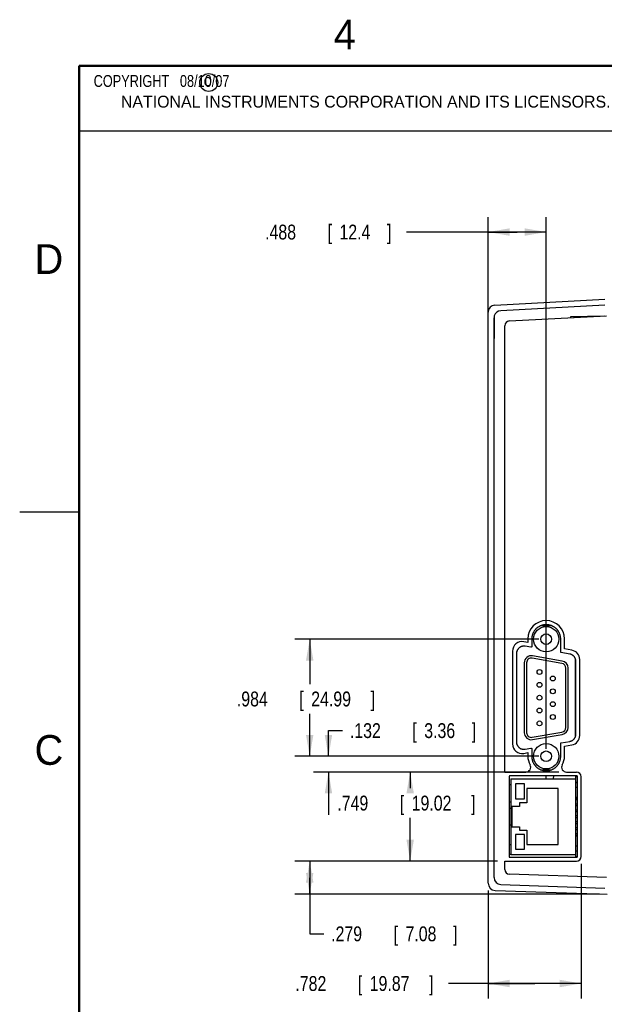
# Model space of a CAD drawing. Header units: inches. Extents: x 0 to 22, y 0 to 17.
# Tile 14 of 44: x 0 to 4.9, y 8.6 to 16.9. Entities that reach past the tile are written whole.
import ezdxf

# ---------------------------------------------------------------- set-up
doc = ezdxf.new("R2010")
doc.units = ezdxf.units.IN
doc.header["$LTSCALE"] = 1.21
doc.header["$MEASUREMENT"] = 0
doc.layers.get('0').update_dxf_attribs({"linetype": 'CONTINUOUS'})
doc.layers.add('DIMENSIONS', color=7, linetype='CONTINUOUS')
doc.styles.get("Standard").update_dxf_attribs({"font": 'txt', "width": 0.8})
doc.dimstyles.new('DIMSTYLE_1', dxfattribs={"dimtxt": 0.125, "dimasz": 0.18, "dimexe": 0.18, "dimexo": 0.0625, "dimgap": 0.09, "dimtad": 0, "dimtih": 1, "dimtoh": 1, "dimdec": 3, "dimzin": 4, "dimdsep": 46, "dimtxsty": 'STANDARD', "dimblk": '_FILLED', "dimblk1": '_FILLED', "dimblk2": '_FILLED', "dimcen": 0.09, "dimadec": 0, "dimazin": 0, "dimtp": 0.01, "dimtm": 0.01, "dimtfac": 1, "dimtdec": 3, "dimtofl": 0, "dimtmove": 0, "dimatfit": 3, "dimldrblk": '_FILLED', "dimfxl": 1, "dimtolj": 1, "dimtzin": 4, "dimarcsym": 0})

# ---------------------------------------------------------------- blocks, each defined once
blk = doc.blocks.new('_FILLED')
at = {"color": 0, "linetype": 'BYBLOCK'}
blk.add_solid([(0, 0), (-1, 0.174), (-1, -0.174)], dxfattribs=at)
blk = doc.blocks.new('*D14')
at = {"layer": 'DIMENSIONS', "color": 2, "linetype": 'CONTINUOUS'}
for p, q in [((3.9382, 9.6926), (3.9382, 15.2273)), ((4.4262, 10.7594), (4.4262, 15.2273)), ((4.1822, 15.1023), (3.2507, 15.1023)), ((3.9382, 15.1023), (4.1822, 15.1023)), ((4.4262, 15.1023), (4.1822, 15.1023))]:
    blk.add_line(p, q, dxfattribs=at)
at = {"layer": 'DIMENSIONS', "color": 2, "linetype": 'CONTINUOUS', "xscale": 0.18, "yscale": 0.18, "zscale": 0.18, "rotation": 180}
blk.add_blockref('_FILLED', (3.9382, 15.1023), dxfattribs=at)
at = {"layer": 'DIMENSIONS', "color": 2, "linetype": 'CONTINUOUS', "xscale": 0.18, "yscale": 0.18, "zscale": 0.18}
blk.add_blockref('_FILLED', (4.4262, 15.1023), dxfattribs=at)
at = {"layer": 'DIMENSIONS', "color": 2, "linetype": 'CONTINUOUS', "width": 0.8}
for s, p in [('.488', (2.0632, 15.0398)), ('[', (2.5882, 15.0398)), ('12.4', (2.6882, 15.0398)), (']', (3.0882, 15.0398))]:
    blk.add_text(s, height=0.125, dxfattribs=at).set_placement(p)
blk = doc.blocks.new('*D16')
at = {"layer": 'DIMENSIONS', "color": 2, "linetype": 'CONTINUOUS'}
for p, q in [((4.7206, 9.7934), (4.7206, 8.6622)), ((3.9382, 9.5676), (3.9382, 8.6622)), ((4.3294, 8.7872), (3.605, 8.7872)), ((3.9382, 8.7872), (4.3294, 8.7872)), ((4.7206, 8.7872), (4.3294, 8.7872))]:
    blk.add_line(p, q, dxfattribs=at)
at = {"layer": 'DIMENSIONS', "color": 2, "linetype": 'CONTINUOUS', "xscale": 0.18, "yscale": 0.18, "zscale": 0.18, "rotation": 180}
blk.add_blockref('_FILLED', (3.9382, 8.7872), dxfattribs=at)
at = {"layer": 'DIMENSIONS', "color": 2, "linetype": 'CONTINUOUS', "xscale": 0.18, "yscale": 0.18, "zscale": 0.18}
blk.add_blockref('_FILLED', (4.7206, 8.7872), dxfattribs=at)
at = {"layer": 'DIMENSIONS', "color": 2, "linetype": 'CONTINUOUS', "width": 0.8}
for s, p in [('[', (2.8425, 8.7247)), (']', (3.4425, 8.7247)), ('.782', (2.3175, 8.7247)), ('19.87', (2.9425, 8.7247))]:
    blk.add_text(s, height=0.125, dxfattribs=at).set_placement(p)
blk = doc.blocks.new('*D18')
at = {"layer": 'DIMENSIONS', "color": 2, "linetype": 'CONTINUOUS'}
for p, q in [((4.5336, 10.5645), (3.1578, 10.5645)), ((3.2828, 10.5645), (3.2828, 10.4283)), ((3.2828, 9.8159), (3.2828, 10.1783)), ((4.0162, 9.8159), (3.1578, 9.8159))]:
    blk.add_line(p, q, dxfattribs=at)
at = {"layer": 'DIMENSIONS', "color": 2, "linetype": 'CONTINUOUS', "xscale": 0.18, "yscale": 0.18, "zscale": 0.18}
for p, rotation in [((3.2828, 10.5645), 90), ((3.2828, 9.8159), 270)]:
    blk.add_blockref('_FILLED', p, dxfattribs=dict(at, rotation=rotation))
at = {"layer": 'DIMENSIONS', "color": 2, "linetype": 'CONTINUOUS', "width": 0.8}
for s, p in [('.749', (2.6703, 10.2408)), ('[', (3.1953, 10.2408)), ('19.02', (3.2953, 10.2408)), (']', (3.7953, 10.2408))]:
    blk.add_text(s, height=0.125, dxfattribs=at).set_placement(p)
blk = doc.blocks.new('*D19')
at = {"layer": 'DIMENSIONS', "color": 2, "linetype": 'CONTINUOUS'}
for p, q in [((4.0162, 9.8159), (2.3132, 9.8159)), ((2.4382, 9.8159), (2.4382, 9.6765)), ((2.4382, 9.5372), (2.4382, 9.6765)), ((2.4382, 9.6765), (2.4382, 9.2046)), ((4.8757, 9.5372), (2.3132, 9.5372)), ((2.4382, 9.2046), (2.5557, 9.2046))]:
    blk.add_line(p, q, dxfattribs=at)
at = {"layer": 'DIMENSIONS', "color": 2, "linetype": 'CONTINUOUS', "xscale": 0.18, "yscale": 0.18, "zscale": 0.18}
for p, rotation in [((2.4382, 9.8159), 90), ((2.4382, 9.5372), 270)]:
    blk.add_blockref('_FILLED', p, dxfattribs=dict(at, rotation=rotation))
at = {"layer": 'DIMENSIONS', "color": 2, "linetype": 'CONTINUOUS', "width": 0.8}
for s, p in [('.279', (2.6182, 9.1421)), ('[', (3.1432, 9.1421)), ('7.08', (3.2432, 9.1421)), (']', (3.6432, 9.1421))]:
    blk.add_text(s, height=0.125, dxfattribs=at).set_placement(p)
blk = doc.blocks.new('*D20')
at = {"layer": 'DIMENSIONS', "color": 2, "linetype": 'CONTINUOUS'}
for p, q in [((2.5959, 10.6969), (2.5959, 10.9125)), ((2.5959, 10.9125), (2.7134, 10.9125)), ((4.3637, 10.6969), (2.4709, 10.6969)), ((4.0162, 10.5645), (2.4709, 10.5645)), ((2.5959, 10.5645), (2.5959, 10.2045))]:
    blk.add_line(p, q, dxfattribs=at)
at = {"layer": 'DIMENSIONS', "color": 2, "linetype": 'CONTINUOUS', "xscale": 0.18, "yscale": 0.18, "zscale": 0.18}
for p, rotation in [((2.5959, 10.6969), 270), ((2.5959, 10.5645), 90)]:
    blk.add_blockref('_FILLED', p, dxfattribs=dict(at, rotation=rotation))
at = {"layer": 'DIMENSIONS', "color": 2, "linetype": 'CONTINUOUS', "width": 0.8}
for s, p in [('.132', (2.7759, 10.85)), ('[', (3.3009, 10.85)), ('3.36', (3.4009, 10.85)), (']', (3.8009, 10.85))]:
    blk.add_text(s, height=0.125, dxfattribs=at).set_placement(p)
blk = doc.blocks.new('*D21')
at = {"layer": 'DIMENSIONS', "color": 2, "linetype": 'CONTINUOUS'}
for p, q in [((4.3637, 11.6808), (2.3132, 11.6808)), ((2.4382, 11.6808), (2.4382, 11.3033)), ((2.4382, 10.6969), (2.4382, 11.0533)), ((4.3637, 10.6969), (2.3132, 10.6969))]:
    blk.add_line(p, q, dxfattribs=at)
at = {"layer": 'DIMENSIONS', "color": 2, "linetype": 'CONTINUOUS', "xscale": 0.18, "yscale": 0.18, "zscale": 0.18}
for p, rotation in [((2.4382, 11.6808), 90), ((2.4382, 10.6969), 270)]:
    blk.add_blockref('_FILLED', p, dxfattribs=dict(at, rotation=rotation))
at = {"layer": 'DIMENSIONS', "color": 2, "linetype": 'CONTINUOUS', "width": 0.8}
for s, p in [('.984', (1.8257, 11.1158)), ('[', (2.3507, 11.1158)), ('24.99', (2.4507, 11.1158)), (']', (2.9507, 11.1158))]:
    blk.add_text(s, height=0.125, dxfattribs=at).set_placement(p)

msp = doc.modelspace()

# ---------------------------------------------------------------- linework, layer by layer
at = {"color": 2, "linetype": 'CONTINUOUS'}
for p, q in [((0.4999, 16.5), (9.1249, 16.5)), ((0.4999, 16.5), (0.4999, 15.9531)), ((0.4999, 15.9531), (9.1249, 15.9531)), ((0, 12.75), (0.5, 12.75))]:
    msp.add_line(p, q, dxfattribs=at)
at = {"color": 7, "linetype": 'CONTINUOUS'}
for p, q in [((3.9951, 14.4888), (4.9182, 14.5372)), ((4.9182, 14.4872), (4.0451, 14.4414)), ((3.9382, 9.6301), (3.9382, 14.4289)), ((3.9882, 9.6783), (3.9882, 14.3815)), ((3.9893, 14.3926), (3.9887, 14.3803)), ((3.9887, 14.3803), (3.9893, 14.3664)), ((3.9902, 14.397), (3.9893, 14.3926)), ((3.9893, 14.3664), (3.9893, 14.233)), ((4.1166, 14.3548), (4.934, 14.3976)), ((4.9129, 14.3965), (4.6299, 14.3891)), ((4.6299, 14.3891), (4.6299, 14.3817)), ((4.7562, 14.3883), (4.665, 14.3867)), ((4.7352, 14.388), (4.7352, 14.3919)), ((4.0787, 10.5645), (4.0787, 14.3149)), ((4.3848, 11.7953), (4.4678, 11.7953)), ((4.3998, 11.7997), (4.4084, 11.7996)), ((4.4227, 11.7953), (4.4227, 11.8026)), ((4.2719, 11.6828), (4.2719, 11.6533)), ((4.3044, 11.6808), (4.3044, 11.6178)), ((4.5482, 11.5732), (4.5482, 11.6808)), ((4.5806, 11.5989), (4.5806, 11.6828)), ((4.2719, 11.6533), (4.2373, 11.6594)), ((4.2985, 11.6129), (4.2501, 11.6214)), ((4.642, 11.588), (4.5806, 11.5989)), ((4.1434, 11.5806), (4.1434, 10.8)), ((4.1765, 11.5595), (4.1765, 10.818)), ((4.1765, 11.505), (4.1792, 11.5051)), ((4.1792, 10.7997), (4.1792, 11.5778)), ((4.5582, 11.4772), (4.3078, 11.5213)), ((4.5617, 11.4966), (4.3113, 11.5407)), ((4.6242, 11.5557), (4.5523, 11.5683)), ((4.6732, 10.8646), (4.6732, 11.5129)), ((4.7081, 10.8714), (4.7081, 11.5092)), ((4.242, 11.4825), (4.242, 10.8951)), ((4.2616, 11.4825), (4.2616, 10.8951)), ((4.5908, 10.9393), (4.5908, 11.4384)), ((4.6105, 10.9393), (4.6105, 11.4384)), ((4.6732, 11.4223), (4.6763, 11.4223)), ((4.6763, 10.8839), (4.6763, 11.4936)), ((4.6732, 11.3873), (4.6763, 11.3873)), ((4.6732, 11.3683), (4.6763, 11.3683)), ((4.6732, 11.3333), (4.6763, 11.3333)), ((4.6732, 11.0443), (4.6763, 11.0443)), ((4.6732, 11.0093), (4.6763, 11.0093)), ((4.6732, 10.9903), (4.6763, 10.9903)), ((4.6732, 10.9553), (4.6763, 10.9553)), ((4.3078, 10.8564), (4.5582, 10.9005)), ((4.3113, 10.837), (4.5617, 10.8811)), ((4.2501, 10.7562), (4.2985, 10.7647)), ((4.3044, 10.7598), (4.3044, 10.6968)), ((4.5482, 10.6968), (4.5482, 10.8043)), ((4.5523, 10.8093), (4.6242, 10.8219)), ((4.5806, 10.7817), (4.642, 10.7926)), ((4.5806, 10.6989), (4.5806, 10.7817)), ((4.2373, 10.7212), (4.2719, 10.7273)), ((4.2719, 10.7273), (4.2719, 10.6989)), ((4.0787, 10.5645), (4.2563, 10.5645)), ((4.1145, 10.5269), (4.1145, 9.8535)), ((4.6833, 10.5323), (4.1195, 10.5319)), ((4.3844, 10.5823), (4.4682, 10.5823)), ((4.4312, 10.575), (4.4319, 10.5823)), ((4.5961, 10.5645), (4.6806, 10.5645)), ((4.6732, 10.5262), (4.6883, 10.5262)), ((4.6732, 10.5262), (4.6732, 9.8481)), ((4.6883, 9.8531), (4.6883, 10.5273)), ((4.7206, 9.8559), (4.7206, 10.5245)), ((4.1282, 10.4557), (4.1145, 10.4562)), ((4.1282, 10.5077), (4.6732, 10.5077)), ((4.1282, 10.5077), (4.1282, 9.8727)), ((4.2432, 10.4652), (4.1682, 10.4652)), ((4.1682, 10.4652), (4.1682, 10.3402)), ((4.2432, 10.3402), (4.2432, 10.4652)), ((4.6732, 10.4782), (4.6883, 10.4782)), ((4.6732, 10.4772), (4.6883, 10.4772)), ((4.6732, 10.4372), (4.6883, 10.4372)), ((4.5282, 10.4252), (4.2632, 10.4252)), ((4.2632, 10.4252), (4.2632, 10.3052)), ((4.5282, 9.9552), (4.5282, 10.4252)), ((4.6732, 10.3522), (4.6883, 10.3522)), ((4.6732, 10.3477), (4.6883, 10.3477)), ((4.1145, 10.3148), (4.1282, 10.3146)), ((4.2032, 10.2752), (4.1382, 10.2752)), ((4.1382, 10.2752), (4.1382, 10.1052)), ((4.1682, 10.3402), (4.2432, 10.3402)), ((4.2632, 10.3052), (4.2032, 10.3052)), ((4.2032, 10.3052), (4.2032, 10.2752)), ((4.6883, 10.3432), (4.6732, 10.3432)), ((4.6732, 10.3327), (4.6883, 10.3327)), ((4.6732, 10.2977), (4.6883, 10.2977)), ((4.6732, 10.2827), (4.6883, 10.2827)), ((4.1145, 10.2596), (4.1282, 10.2598)), ((4.6732, 10.2477), (4.6883, 10.2477)), ((4.6732, 10.2327), (4.6883, 10.2327)), ((4.6732, 10.1977), (4.6883, 10.1977)), ((4.6732, 10.1827), (4.6883, 10.1827)), ((4.1282, 10.1187), (4.1145, 10.1182)), ((4.1382, 10.1052), (4.2032, 10.1052)), ((4.2032, 10.1052), (4.2032, 10.0752)), ((4.6732, 10.1477), (4.6883, 10.1477)), ((4.6732, 10.1327), (4.6883, 10.1327)), ((4.6732, 10.0977), (4.6883, 10.0977)), ((4.2432, 10.0402), (4.1682, 10.0402)), ((4.1682, 10.0402), (4.1682, 9.9152)), ((4.2032, 10.0752), (4.2632, 10.0752)), ((4.2432, 9.9152), (4.2432, 10.0402)), ((4.2632, 10.0752), (4.2632, 9.9552)), ((4.6732, 10.0827), (4.6883, 10.0827)), ((4.6732, 10.0477), (4.6883, 10.0477)), ((4.6732, 10.0327), (4.6883, 10.0327)), ((4.6732, 10.0282), (4.6883, 10.0282)), ((4.2632, 9.9552), (4.5282, 9.9552)), ((4.6732, 9.9432), (4.6883, 9.9432)), ((4.1195, 9.8485), (4.6833, 9.8481)), ((4.1282, 9.8727), (4.6732, 9.8727)), ((4.1682, 9.9152), (4.2432, 9.9152)), ((4.6732, 9.9032), (4.6883, 9.9032)), ((4.6732, 9.9022), (4.6883, 9.9022)), ((4.6732, 9.8542), (4.6883, 9.8542)), ((4.0787, 9.8159), (4.6806, 9.8159)), ((4.0787, 9.7454), (4.0787, 9.8159)), ((4.934, 9.6769), (4.1173, 9.7054)), ((4.0461, 9.6184), (4.9179, 9.5879)), ((3.9961, 9.5701), (4.9382, 9.5372))]:
    msp.add_line(p, q, dxfattribs=at)
at = {"color": 7, "linetype": 'CONTINUOUS', "const_width": 0.02}
for points in [[(0.5, 16.5), (0.5, 0.5)], [(21.5, 16.5), (0.5, 16.5)]]:
    msp.add_lwpolyline(points, dxfattribs=at)
at = {"color": 7, "linetype": 'CONTINUOUS'}
for points in [[(3.9893, 14.233), (3.9891, 14.2246), (3.9883, 14.2119), (3.9882, 14.2079)], [(4.4249, 10.5077), (4.4251, 10.5126), (4.427, 10.5321)], [(4.4879, 10.5077), (4.488, 10.5086), (4.4903, 10.5321)]]:
    msp.add_lwpolyline(points, dxfattribs=at)
at = {"color": 2, "linetype": 'CONTINUOUS'}
msp.add_circle((1.5893, 16.359), 0.0754, dxfattribs=at)
at = {"color": 7, "linetype": 'CONTINUOUS'}
for centre, radius in [((4.4262, 11.6808), 0.1065), ((4.4262, 11.6808), 0.0445), ((4.3703, 11.4046), 0.0205), ((4.4821, 11.3507), 0.0205), ((4.3703, 11.2967), 0.0205), ((4.4821, 11.2428), 0.0205), ((4.3703, 11.1888), 0.0205), ((4.3703, 11.081), 0.0205), ((4.4821, 11.1349), 0.0205), ((4.4821, 11.027), 0.0205), ((4.3703, 10.9731), 0.0205), ((4.4262, 10.6969), 0.1065), ((4.4262, 10.6969), 0.0445)]:
    msp.add_circle(centre, radius, dxfattribs=at)
for centre, radius, start, end in [((3.9982, 14.4289), 0.06, 93, 180), ((4.0482, 14.3815), 0.06, 93, 165.06558), ((4.0482, 14.3815), 0.06, 165.52806, 180), ((4.1187, 14.3149), 0.04, 93, 180), ((4.6652, 14.3767), 0.01, 91, 140.05491), ((4.4262, 11.6828), 0.1543, 0, 180), ((4.4082, 11.7896), 0.01, 42.37457, 89), ((4.2234, 11.5806), 0.08, 80, 180), ((4.6281, 11.5092), 0.08, 0, 80), ((4.301, 11.4825), 0.0591, 80, 180), ((4.301, 11.4825), 0.0394, 80, 180), ((4.5514, 11.4384), 0.0394, 0, 80), ((4.5514, 11.4384), 0.0591, 0, 80), ((4.5514, 10.9393), 0.0394, 280, 360), ((4.5514, 10.9393), 0.0591, 280, 360), ((4.301, 10.8951), 0.0591, 180, 280), ((4.301, 10.8951), 0.0394, 180, 280), ((4.6281, 10.8714), 0.08, 280, 360), ((4.2234, 10.8), 0.08, 180, 280), ((4.4262, 10.6989), 0.1543, 180, 209.04273), ((4.4262, 10.6989), 0.1543, 330.95727, 360), ((4.2563, 10.6045), 0.04, 270, 29.04273), ((4.5961, 10.6045), 0.04, 150.95727, 270), ((4.6806, 10.5245), 0.04, 0, 90), ((4.6806, 9.8559), 0.04, 270, 360), ((4.1187, 9.7454), 0.04, 180, 268), ((3.9982, 9.6301), 0.06, 180, 268), ((4.0482, 9.6783), 0.06, 180, 268)]:
    msp.add_arc(centre, radius, start, end, dxfattribs=at)
for points, knots in [([(4.5482, 11.6808), (4.5482, 11.6832), (4.548, 11.6881), (4.5474, 11.6955), (4.5463, 11.7028), (4.5447, 11.71), (4.5427, 11.7171), (4.5403, 11.724), (4.5375, 11.7308), (4.5343, 11.7374), (4.5307, 11.7439), (4.5267, 11.7501), (4.5223, 11.756), (4.5176, 11.7616), (4.5126, 11.767), (4.5072, 11.7721), (4.5015, 11.7768), (4.4956, 11.7811), (4.4894, 11.7851), (4.483, 11.7888), (4.4764, 11.792), (4.4696, 11.7948), (4.4626, 11.7972), (4.4555, 11.7992), (4.4483, 11.8007), (4.441, 11.8019), (4.4337, 11.8025), (4.4263, 11.8027), (4.4189, 11.8025), (4.4116, 11.8019), (4.4043, 11.8007), (4.3971, 11.7992), (4.39, 11.7972), (4.383, 11.7948), (4.3762, 11.792), (4.3696, 11.7888), (4.3632, 11.7851), (4.357, 11.7811), (4.3511, 11.7768), (4.3454, 11.7721), (4.34, 11.767), (4.335, 11.7616), (4.3303, 11.756), (4.3259, 11.7501), (4.3219, 11.7439), (4.3183, 11.7374), (4.3151, 11.7308), (4.3122, 11.724), (4.3098, 11.7171), (4.3079, 11.71), (4.3063, 11.7028), (4.3052, 11.6955), (4.3045, 11.6881), (4.3044, 11.6832), (4.3044, 11.6808)], [0, 0, 0, 0, 0.019225, 0.038457, 0.057677, 0.07691, 0.096132, 0.115363, 0.134592, 0.153816, 0.173051, 0.192273, 0.211509, 0.230734, 0.249966, 0.269199, 0.288426, 0.307665, 0.32689, 0.346129, 0.365359, 0.384593, 0.40383, 0.423058, 0.442299, 0.461526, 0.480766, 0.5, 0.519234, 0.538474, 0.557701, 0.576942, 0.59617, 0.615407, 0.634641, 0.653871, 0.67311, 0.692335, 0.711574, 0.730801, 0.750034, 0.769266, 0.788491, 0.807727, 0.826949, 0.846184, 0.865408, 0.884637, 0.903868, 0.92309, 0.942323, 0.961543, 0.980775, 1, 1, 1, 1]), ([(4.4085, 11.7996), (4.4088, 11.7996), (4.4096, 11.7995), (4.4107, 11.7993), (4.4117, 11.799), (4.4127, 11.7985), (4.4137, 11.798), (4.4146, 11.7974), (4.4154, 11.7966), (4.416, 11.7959), (4.4163, 11.7955), (4.4164, 11.7954)], [0, 0, 0, 0, 0.117797, 0.235611, 0.353458, 0.47135, 0.589297, 0.70731, 0.825391, 0.943545, 1, 1, 1, 1]), ([(4.2501, 11.6214), (4.2486, 11.6216), (4.2456, 11.622), (4.241, 11.6223), (4.2365, 11.6223), (4.2319, 11.6219), (4.2274, 11.6212), (4.223, 11.6202), (4.2186, 11.6189), (4.2143, 11.6172), (4.2102, 11.6153), (4.2062, 11.613), (4.2024, 11.6105), (4.1988, 11.6076), (4.1955, 11.6046), (4.1923, 11.6013), (4.1894, 11.5978), (4.1868, 11.594), (4.1844, 11.5901), (4.1823, 11.5861), (4.1806, 11.582), (4.1796, 11.5792), (4.1792, 11.5778)], [0, 0, 0, 0, 0.050101, 0.100336, 0.150571, 0.200672, 0.250773, 0.301007, 0.35124, 0.401339, 0.451437, 0.501667, 0.551895, 0.601989, 0.652082, 0.702306, 0.752529, 0.802617, 0.852704, 0.902922, 0.95314, 1, 1, 1, 1]), ([(4.3044, 11.6178), (4.3044, 11.6176), (4.3044, 11.6171), (4.3042, 11.6165), (4.304, 11.6158), (4.3037, 11.6152), (4.3033, 11.6147), (4.3029, 11.6142), (4.3024, 11.6137), (4.3018, 11.6134), (4.3012, 11.6131), (4.3005, 11.6129), (4.2999, 11.6128), (4.2992, 11.6128), (4.2988, 11.6128), (4.2985, 11.6129)], [0, 0, 0, 0, 0.076971, 0.153995, 0.230898, 0.307943, 0.384789, 0.461827, 0.538634, 0.615644, 0.692435, 0.769399, 0.846202, 0.923133, 1, 1, 1, 1]), ([(4.1792, 11.5778), (4.1792, 11.5777), (4.1787, 11.5762), (4.1779, 11.5731), (4.1771, 11.5686), (4.1766, 11.5641), (4.1765, 11.5611), (4.1765, 11.5595)], [0, 0, 0, 0, 0.015815, 0.261539, 0.507913, 0.754284, 1, 1, 1, 1]), ([(4.5523, 11.5683), (4.5521, 11.5683), (4.5517, 11.5684), (4.5511, 11.5686), (4.5505, 11.5689), (4.55, 11.5693), (4.5496, 11.5697), (4.5492, 11.5702), (4.5488, 11.5708), (4.5485, 11.5713), (4.5483, 11.5719), (4.5482, 11.5726), (4.5482, 11.573), (4.5482, 11.5732)], [0, 0, 0, 0, 0.090764, 0.182099, 0.273265, 0.363689, 0.454592, 0.545853, 0.636727, 0.727093, 0.818173, 0.909389, 1, 1, 1, 1]), ([(4.6763, 11.4936), (4.6763, 11.4951), (4.6762, 11.498), (4.6757, 11.5024), (4.675, 11.5067), (4.6739, 11.511), (4.6725, 11.5152), (4.6709, 11.5193), (4.6689, 11.5232), (4.6667, 11.527), (4.6643, 11.5307), (4.6616, 11.5342), (4.6586, 11.5374), (4.6554, 11.5405), (4.6521, 11.5433), (4.6485, 11.5459), (4.6448, 11.5482), (4.6409, 11.5503), (4.6369, 11.5521), (4.6327, 11.5536), (4.6285, 11.5548), (4.6256, 11.5554), (4.6242, 11.5557)], [0, 0, 0, 0, 0.04993, 0.099983, 0.150036, 0.199968, 0.249899, 0.299953, 0.350008, 0.399942, 0.449879, 0.499941, 0.550004, 0.599945, 0.649886, 0.69995, 0.750016, 0.799961, 0.849908, 0.899979, 0.95005, 1, 1, 1, 1]), ([(4.6242, 10.8219), (4.6256, 10.8221), (4.6285, 10.8227), (4.6327, 10.8239), (4.6369, 10.8255), (4.6409, 10.8272), (4.6448, 10.8293), (4.6485, 10.8316), (4.6521, 10.8342), (4.6554, 10.8371), (4.6586, 10.8401), (4.6616, 10.8434), (4.6643, 10.8469), (4.6667, 10.8505), (4.6689, 10.8543), (4.6709, 10.8583), (4.6725, 10.8624), (4.6739, 10.8666), (4.675, 10.8708), (4.6757, 10.8752), (4.6762, 10.8795), (4.6763, 10.8825), (4.6763, 10.8839)], [0, 0, 0, 0, 0.04995, 0.100021, 0.150092, 0.200039, 0.249984, 0.30005, 0.350114, 0.400055, 0.449996, 0.500059, 0.550121, 0.600058, 0.649992, 0.700047, 0.750101, 0.800032, 0.849964, 0.900017, 0.95007, 1, 1, 1, 1]), ([(4.1765, 10.818), (4.1765, 10.8165), (4.1766, 10.8134), (4.1771, 10.8089), (4.1779, 10.8044), (4.1787, 10.8014), (4.1792, 10.7998), (4.1792, 10.7997)], [0, 0, 0, 0, 0.245716, 0.492087, 0.738461, 0.984185, 1, 1, 1, 1]), ([(4.1792, 10.7997), (4.1796, 10.7984), (4.1806, 10.7956), (4.1823, 10.7915), (4.1844, 10.7874), (4.1868, 10.7835), (4.1894, 10.7798), (4.1923, 10.7763), (4.1955, 10.773), (4.1988, 10.7699), (4.2024, 10.7671), (4.2062, 10.7645), (4.2102, 10.7623), (4.2143, 10.7603), (4.2186, 10.7587), (4.223, 10.7573), (4.2274, 10.7563), (4.2319, 10.7556), (4.2365, 10.7552), (4.241, 10.7552), (4.2456, 10.7555), (4.2486, 10.7559), (4.2501, 10.7562)], [0, 0, 0, 0, 0.04686, 0.097078, 0.147296, 0.197383, 0.247471, 0.297694, 0.347918, 0.398011, 0.448105, 0.498333, 0.548563, 0.598661, 0.64876, 0.698993, 0.749227, 0.799328, 0.849429, 0.899664, 0.949899, 1, 1, 1, 1]), ([(4.2985, 10.7647), (4.2988, 10.7647), (4.2992, 10.7648), (4.2999, 10.7648), (4.3005, 10.7646), (4.3012, 10.7644), (4.3018, 10.7642), (4.3024, 10.7638), (4.3029, 10.7634), (4.3033, 10.7629), (4.3037, 10.7623), (4.304, 10.7617), (4.3042, 10.7611), (4.3044, 10.7604), (4.3044, 10.76), (4.3044, 10.7598)], [0, 0, 0, 0, 0.076867, 0.153798, 0.230601, 0.307565, 0.384356, 0.461366, 0.538173, 0.615211, 0.692057, 0.769102, 0.846005, 0.923029, 1, 1, 1, 1]), ([(4.5482, 10.8043), (4.5482, 10.8045), (4.5482, 10.805), (4.5483, 10.8056), (4.5485, 10.8062), (4.5488, 10.8068), (4.5492, 10.8073), (4.5496, 10.8078), (4.55, 10.8082), (4.5505, 10.8086), (4.5511, 10.8089), (4.5517, 10.8091), (4.5521, 10.8092), (4.5523, 10.8093)], [0, 0, 0, 0, 0.090611, 0.181827, 0.272907, 0.363273, 0.454147, 0.545408, 0.636311, 0.726735, 0.817901, 0.909236, 1, 1, 1, 1]), ([(4.3044, 10.6968), (4.3044, 10.6943), (4.3045, 10.6894), (4.3052, 10.6821), (4.3063, 10.6748), (4.3079, 10.6676), (4.3098, 10.6605), (4.3122, 10.6535), (4.3151, 10.6467), (4.3183, 10.6401), (4.3219, 10.6337), (4.3259, 10.6275), (4.3303, 10.6216), (4.335, 10.6159), (4.34, 10.6105), (4.3454, 10.6055), (4.3511, 10.6008), (4.357, 10.5964), (4.3632, 10.5924), (4.3696, 10.5888), (4.3762, 10.5855), (4.383, 10.5827), (4.39, 10.5803), (4.3971, 10.5783), (4.4043, 10.5768), (4.4116, 10.5757), (4.4189, 10.575), (4.4263, 10.5748), (4.4337, 10.575), (4.441, 10.5757), (4.4483, 10.5768), (4.4555, 10.5783), (4.4626, 10.5803), (4.4696, 10.5827), (4.4764, 10.5855), (4.483, 10.5888), (4.4894, 10.5924), (4.4956, 10.5964), (4.5015, 10.6008), (4.5072, 10.6055), (4.5126, 10.6105), (4.5176, 10.6159), (4.5223, 10.6216), (4.5267, 10.6275), (4.5307, 10.6337), (4.5343, 10.6401), (4.5375, 10.6467), (4.5403, 10.6535), (4.5427, 10.6605), (4.5447, 10.6676), (4.5463, 10.6748), (4.5474, 10.6821), (4.548, 10.6894), (4.5482, 10.6943), (4.5482, 10.6968)], [0, 0, 0, 0, 0.019225, 0.038457, 0.057677, 0.07691, 0.096132, 0.115363, 0.134592, 0.153816, 0.173051, 0.192273, 0.211509, 0.230734, 0.249966, 0.269199, 0.288426, 0.307665, 0.32689, 0.346129, 0.365359, 0.384593, 0.40383, 0.423058, 0.442299, 0.461526, 0.480766, 0.5, 0.519234, 0.538474, 0.557701, 0.576942, 0.59617, 0.615407, 0.634641, 0.653871, 0.67311, 0.692335, 0.711574, 0.730801, 0.750034, 0.769266, 0.788491, 0.807727, 0.826949, 0.846184, 0.865408, 0.884637, 0.903868, 0.92309, 0.942323, 0.961543, 0.980775, 1, 1, 1, 1]), ([(4.1195, 10.5319), (4.1193, 10.5319), (4.1189, 10.5319), (4.1182, 10.5317), (4.1176, 10.5315), (4.117, 10.5312), (4.1165, 10.5309), (4.116, 10.5304), (4.1155, 10.5299), (4.1152, 10.5294), (4.1149, 10.5288), (4.1147, 10.5282), (4.1146, 10.5275), (4.1145, 10.5271), (4.1145, 10.5269)], [0, 0, 0, 0, 0.082923, 0.166579, 0.250243, 0.33319, 0.416146, 0.499838, 0.583539, 0.666525, 0.749518, 0.833246, 0.916983, 1, 1, 1, 1]), ([(4.6883, 10.5273), (4.6883, 10.5275), (4.6883, 10.5279), (4.6881, 10.5286), (4.6879, 10.5292), (4.6876, 10.5298), (4.6873, 10.5303), (4.6868, 10.5308), (4.6863, 10.5313), (4.6858, 10.5316), (4.6852, 10.5319), (4.6846, 10.5321), (4.6839, 10.5322), (4.6835, 10.5323), (4.6833, 10.5323)], [0, 0, 0, 0, 0.082949, 0.166608, 0.250254, 0.333168, 0.416082, 0.499732, 0.583396, 0.666355, 0.74934, 0.833088, 0.916881, 1, 1, 1, 1]), ([(4.1145, 9.8535), (4.1145, 9.8533), (4.1146, 9.8529), (4.1147, 9.8522), (4.1149, 9.8516), (4.1152, 9.851), (4.1155, 9.8505), (4.116, 9.85), (4.1165, 9.8495), (4.117, 9.8492), (4.1176, 9.8489), (4.1182, 9.8487), (4.1189, 9.8485), (4.1193, 9.8485), (4.1195, 9.8485)], [0, 0, 0, 0, 0.083017, 0.166754, 0.250482, 0.333475, 0.416461, 0.500162, 0.583854, 0.66681, 0.749757, 0.833421, 0.917077, 1, 1, 1, 1]), ([(4.6833, 9.8481), (4.6835, 9.8481), (4.6839, 9.8482), (4.6846, 9.8483), (4.6852, 9.8485), (4.6858, 9.8488), (4.6863, 9.8491), (4.6868, 9.8496), (4.6873, 9.8501), (4.6876, 9.8506), (4.6879, 9.8512), (4.6881, 9.8518), (4.6883, 9.8525), (4.6883, 9.8529), (4.6883, 9.8531)], [0, 0, 0, 0, 0.083119, 0.166912, 0.25066, 0.333645, 0.416604, 0.500268, 0.583918, 0.666832, 0.749746, 0.833392, 0.917051, 1, 1, 1, 1])]:
    msp.add_open_spline(points, degree=3, knots=knots, dxfattribs=at)
for points in [[(4.1282, 9.9516), (4.1236, 9.9517), (4.1191, 9.9518), (4.1145, 9.9519)], [(4.1145, 9.8745), (4.1191, 9.8746), (4.1236, 9.8747), (4.1282, 9.8748)]]:
    msp.add_open_spline(points, degree=3, dxfattribs=at)

# ---------------------------------------------------------------- texts
at = {"color": 2, "linetype": 'CONTINUOUS'}
for s, height, p in [('4', 0.25, (2.64, 16.6369)), ('c', 0.1, (1.5463, 16.328)), ('NATIONAL INSTRUMENTS CORPORATION AND ITS LICENSORS.  ALL RIGHTS RESERVED.', 0.1, (0.851, 16.1482)), ('D', 0.25, (0.125, 14.75)), ('C', 0.25, (0.125, 10.625))]:
    msp.add_text(s, height=height, dxfattribs=at).set_placement(p)
at = {"color": 2, "linetype": 'CONTINUOUS', "insert": (0.5624, 16.4219), "char_height": 0.1, "width": 1.76, "attachment_point": 1}
msp.add_mtext('  COPYRIGHT   08/10/07', dxfattribs=at)

# ---------------------------------------------------------------- dimensions: what is measured, and where the dimension line sits
at = {"layer": 'DIMENSIONS', "color": 2, "linetype": 'CONTINUOUS'}
for base, p1, p2, picture, middle in [((4.4262, 15.1023), (3.9382, 9.6926), (4.4262, 10.7594), '*D14', (2.6257, 15.1023)), ((4.7206, 8.7872), (3.9382, 9.5676), (4.7206, 9.7934), '*D16', (2.93, 8.7872))]:
    dim = msp.add_linear_dim(base=base, p1=p1, p2=p2, dimstyle='DIMSTYLE_1', dxfattribs=at)
    dim.commit()
    dim.dimension.update_dxf_attribs({"geometry": picture, "text_midpoint": middle, "dimtype": 160})
for base, p1, p2, angle, picture, middle in [((2.4382, 11.6808), (4.3637, 10.6969), (4.3637, 11.6808), 90, '*D21', (2.4382, 11.1783)), ((2.5959, 10.6969), (4.0162, 10.5645), (4.3637, 10.6969), 90, '*D20', (3.3384, 10.9125)), ((3.2828, 10.5645), (4.0162, 9.8159), (4.5336, 10.5645), 90, '*D18', (3.2828, 10.3033)), ((2.4382, 9.5372), (4.0162, 9.8159), (4.8757, 9.5372), 270, '*D19', (3.1807, 9.2046))]:
    dim = msp.add_linear_dim(base=base, p1=p1, p2=p2, angle=angle, dimstyle='DIMSTYLE_1', dxfattribs=at)
    dim.commit()
    dim.dimension.update_dxf_attribs({"geometry": picture, "text_midpoint": middle, "dimtype": 160})

doc.saveas('drawing.dxf')
